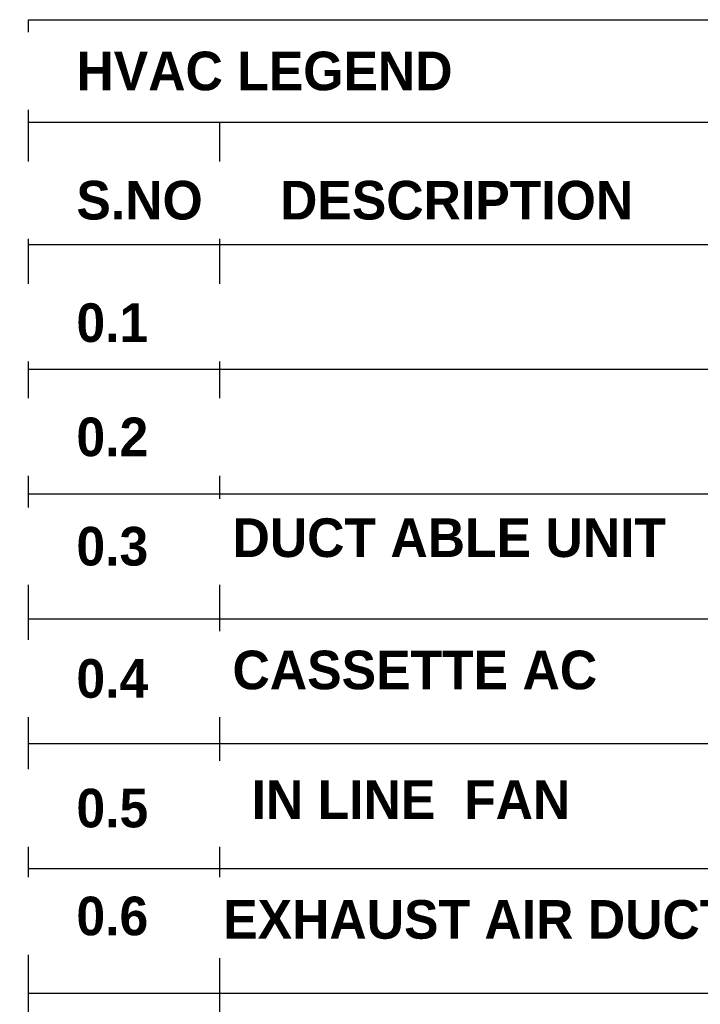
# Model space of a CAD drawing. Header units: inches. Extents: x 110711 to 158499, y 12149 to 19253.
# Tile 33 of 46: x 124495 to 124606, y 17533 to 17693. Entities that reach past the tile are written whole.
import ezdxf

# ---------------------------------------------------------------- set-up
doc = ezdxf.new("R2010")
doc.units = ezdxf.units.IN
doc.header["$MEASUREMENT"] = 0
doc.layers.add('PP-HVAC', color=7, linetype='Continuous', lineweight=25)
doc.styles.get("Standard").update_dxf_attribs({"font": 'romans.shx', "height": 6})

msp = doc.modelspace()

# ---------------------------------------------------------------- linework, layer by layer
at = {"layer": 'PP-HVAC', "linetype": 'Continuous', "ltscale": 10}
for p, q in [((124496.27, 17693.29), (124662.91, 17693.29)), ((124496.27, 17575.09), (124496.27, 17693.29)), ((124496.27, 17676.54), (124662.91, 17676.54)), ((124527.43, 17676.54), (124527.43, 17575.09)), ((124496.27, 17656.6), (124662.91, 17656.6)), ((124496.27, 17636.23), (124662.91, 17636.23)), ((124496.27, 17615.85), (124662.91, 17615.85)), ((124496.27, 17595.47), (124662.91, 17595.47)), ((124496.27, 17431.84), (124496.27, 17575.09)), ((124496.27, 17575.09), (124662.91, 17575.09)), ((124496.27, 17575.09), (124662.91, 17575.09)), ((124527.43, 17575.09), (124527.43, 17431.84)), ((124496.27, 17554.71), (124662.91, 17554.71)), ((124496.27, 17534.34), (124662.91, 17534.34))]:
    msp.add_line(p, q, dxfattribs=at)

# ---------------------------------------------------------------- next in the draw order: texts
at = {"layer": 'PP-HVAC', "linetype": 'Continuous', "ltscale": 10, "char_height": 6.3082, "width": 442.5722, "attachment_point": 1, "bg_fill": 2}
for s, insert in [('\\pi6.1079;{\\fCentury Gothic|b1|i0|c0|p34;HVAC LEGEND }', (124497.97, 17688.07)), ('\\pi6.1079;{\\fCentury Gothic|b1|i0|c0|p34;S.NO}', (124497.97, 17666.97)), ('\\pi6.1079;{\\fCentury Gothic|b1|i0|c0|p34;0.1}', (124497.97, 17646.97)), ('\\pi6.1079;{\\fCentury Gothic|b1|i0|c0|p34;0.2}', (124497.97, 17628.32)), ('\\pi6.1079;{\\fCentury Gothic|b1|i0|c0|p34;DUCT ABLE UNIT }', (124523.45, 17611.86)), ('\\pi6.1079;{\\fCentury Gothic|b1|i0|c0|p34;CASSETTE AC }', (124523.45, 17590.26)), ('\\pi6.1079;{\\fCentury Gothic|b1|i0|c0|p34;IN LINE  FAN }', (124526.57, 17569.1)), ('\\pi6.1079;{\\fCentury Gothic|b1|i0|c0|p34;EXHAUST AIR DUCT}', (124521.92, 17549.53))]:
    msp.add_mtext(s, dxfattribs=dict(at, insert=insert))

# ---------------------------------------------------------------- next in the draw order: texts
for s, insert in [('\\pi6.1079;{\\fCentury Gothic|b1|i0|c0|p34;DESCRIPTION }', (124531.21, 17666.97)), ('\\pi6.1079;{\\fCentury Gothic|b1|i0|c0|p34;0.3}', (124497.97, 17610.47)), ('\\pi6.1079;{\\fCentury Gothic|b1|i0|c0|p34;0.4}', (124497.97, 17588.87)), ('\\pi6.1079;{\\fCentury Gothic|b1|i0|c0|p34;0.5}', (124497.97, 17567.71)), ('\\pi6.1079;{\\fCentury Gothic|b1|i0|c0|p34;0.6}', (124497.97, 17550.09))]:
    msp.add_mtext(s, dxfattribs=dict(at, insert=insert))

doc.saveas('drawing.dxf')
